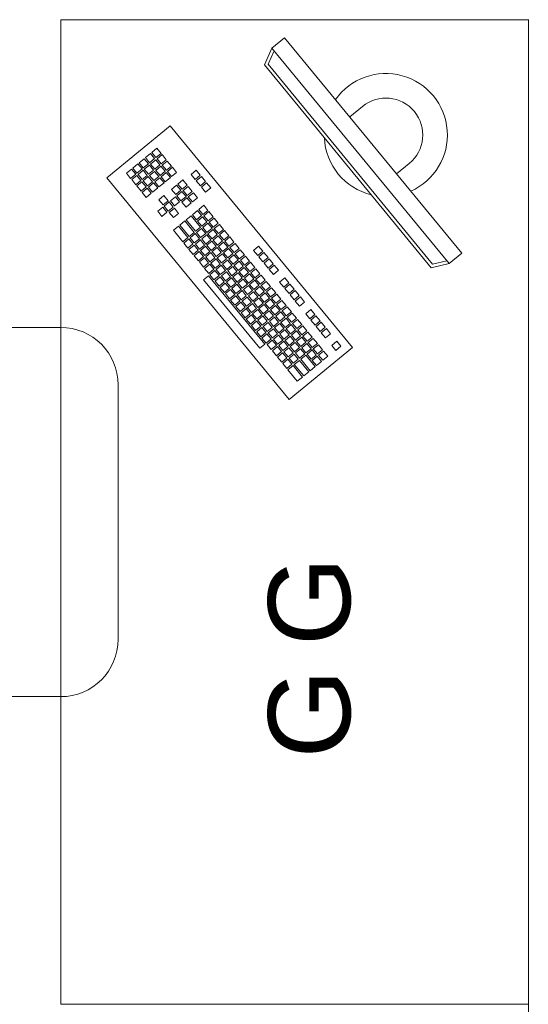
# Model space of a CAD drawing. Header units: centimetres. Extents: x -2424 to 2319, y 5 to 3760.
# Tile 72 of 117: x -751 to -689, y 3391 to 3511. Entities that reach past the tile are written whole.
import ezdxf

# ---------------------------------------------------------------- set-up
doc = ezdxf.new("R2010")
doc.units = ezdxf.units.CM
for name, color, linetype, lineweight in [('A-ANNO-NOTE', 131, 'Continuous', 9), ('A-WALL', 113, 'Continuous', 13), ('I-FURN', 30, 'Continuous', 9)]:
    doc.layers.add(name, color=color, linetype=linetype, lineweight=lineweight)
doc.styles.add('Arial_4', font='arial.ttf', dxfattribs={"height": 10})

msp = doc.modelspace()

# ---------------------------------------------------------------- linework, layer by layer
at = {"layer": 'A-WALL', "color": 251, "lineweight": 9}
msp.add_line((-688.62, 3271.29), (-688.62, 3511.33), dxfattribs=at)
at = {"layer": 'I-FURN', "color": 251, "lineweight": 9}
for p, q in [((-745.62, 3511.29), (-688.62, 3511.29)), ((-745.62, 3391.29), (-745.62, 3511.29)), ((-719.88, 3507.84), (-718.33, 3509.11)), ((-718.33, 3509.11), (-696.74, 3482.85)), ((-720.8, 3505.81), (-719.88, 3507.84)), ((-720.34, 3505.88), (-719.61, 3507.51)), ((-698.28, 3481.58), (-719.88, 3507.84)), ((-700.45, 3481.06), (-720.8, 3505.81)), ((-700.3, 3481.51), (-720.34, 3505.88)), ((-708.85, 3500.72), (-710.39, 3499.45)), ((-740.01, 3492.03), (-732.28, 3498.38)), ((-732.28, 3498.38), (-710.05, 3471.35)), ((-734.67, 3494.99), (-735.29, 3494.49)), ((-734.17, 3494.38), (-734.67, 3494.99)), ((-733.9, 3495.63), (-734.52, 3495.12)), ((-734.52, 3495.12), (-734.01, 3494.5)), ((-734.01, 3494.5), (-733.39, 3495.01)), ((-733.39, 3495.01), (-733.9, 3495.63)), ((-735.45, 3494.36), (-736.06, 3493.85)), ((-736.06, 3493.85), (-735.56, 3493.23)), ((-734.94, 3493.74), (-735.45, 3494.36)), ((-735.29, 3494.49), (-734.78, 3493.87)), ((-734.78, 3493.87), (-734.17, 3494.38)), ((-734.04, 3494.22), (-734.66, 3493.71)), ((-733.53, 3493.6), (-734.04, 3494.22)), ((-733.27, 3494.86), (-733.88, 3494.35)), ((-733.88, 3494.35), (-733.38, 3493.73)), ((-733.38, 3493.73), (-732.76, 3494.24)), ((-732.76, 3494.24), (-733.27, 3494.86)), ((-732.63, 3494.08), (-733.25, 3493.58)), ((-732.12, 3493.47), (-732.63, 3494.08)), ((-736.99, 3493.09), (-737.61, 3492.58)), ((-736.48, 3492.47), (-736.99, 3493.09)), ((-736.22, 3493.72), (-736.84, 3493.22)), ((-736.84, 3493.22), (-736.33, 3492.6)), ((-736.33, 3492.6), (-735.71, 3493.11)), ((-735.71, 3493.11), (-736.22, 3493.72)), ((-735.58, 3492.95), (-736.2, 3492.44)), ((-735.07, 3492.33), (-735.58, 3492.95)), ((-735.56, 3493.23), (-734.94, 3493.74)), ((-734.81, 3493.59), (-735.43, 3493.08)), ((-735.43, 3493.08), (-734.92, 3492.46)), ((-734.92, 3492.46), (-734.3, 3492.97)), ((-734.3, 3492.97), (-734.81, 3493.59)), ((-734.18, 3492.81), (-734.79, 3492.31)), ((-734.66, 3493.71), (-734.15, 3493.1)), ((-733.67, 3492.2), (-734.18, 3492.81)), ((-734.15, 3493.1), (-733.53, 3493.6)), ((-733.4, 3493.45), (-734.02, 3492.94)), ((-734.02, 3492.94), (-733.51, 3492.32)), ((-733.51, 3492.32), (-732.89, 3492.83)), ((-732.89, 3492.83), (-733.4, 3493.45)), ((-732.77, 3492.68), (-733.39, 3492.17)), ((-733.25, 3493.58), (-732.74, 3492.96)), ((-732.26, 3492.06), (-732.77, 3492.68)), ((-732.74, 3492.96), (-732.12, 3493.47)), ((-732, 3493.31), (-732.61, 3492.8)), ((-732.61, 3492.8), (-732.11, 3492.19)), ((-732.11, 3492.19), (-731.49, 3492.69)), ((-731.49, 3492.69), (-732, 3493.31)), ((-729.12, 3492.96), (-729.73, 3492.45)), ((-728.61, 3492.34), (-729.12, 3492.96)), ((-703.13, 3493.77), (-704.68, 3492.5)), ((-717.78, 3465), (-740.01, 3492.03)), ((-737.61, 3492.58), (-737.1, 3491.96)), ((-737.1, 3491.96), (-736.48, 3492.47)), ((-736.36, 3492.32), (-736.97, 3491.81)), ((-736.97, 3491.81), (-736.47, 3491.19)), ((-736.47, 3491.19), (-735.85, 3491.7)), ((-735.85, 3491.7), (-736.36, 3492.32)), ((-735.72, 3491.54), (-736.34, 3491.04)), ((-736.2, 3492.44), (-735.69, 3491.83)), ((-735.21, 3490.93), (-735.72, 3491.54)), ((-735.69, 3491.83), (-735.07, 3492.33)), ((-734.95, 3492.18), (-735.57, 3491.67)), ((-735.57, 3491.67), (-735.06, 3491.05)), ((-735.06, 3491.05), (-734.44, 3491.56)), ((-734.44, 3491.56), (-734.95, 3492.18)), ((-734.31, 3491.41), (-734.93, 3490.9)), ((-734.79, 3492.31), (-734.29, 3491.69)), ((-733.8, 3490.79), (-734.31, 3491.41)), ((-734.29, 3491.69), (-733.67, 3492.2)), ((-733.54, 3492.04), (-734.16, 3491.53)), ((-734.16, 3491.53), (-733.65, 3490.92)), ((-733.65, 3490.92), (-733.03, 3491.42)), ((-733.03, 3491.42), (-733.54, 3492.04)), ((-733.39, 3492.17), (-732.88, 3491.55)), ((-732.88, 3491.55), (-732.26, 3492.06)), ((-730.73, 3491.77), (-731.34, 3491.26)), ((-730.22, 3491.15), (-730.73, 3491.77)), ((-729.73, 3492.45), (-729.23, 3491.83)), ((-729.23, 3491.83), (-728.61, 3492.34)), ((-728.48, 3492.19), (-729.1, 3491.68)), ((-729.1, 3491.68), (-728.59, 3491.06)), ((-728.59, 3491.06), (-727.97, 3491.57)), ((-727.97, 3491.57), (-728.48, 3492.19)), ((-727.85, 3491.42), (-728.46, 3490.91)), ((-727.34, 3490.8), (-727.85, 3491.42)), ((-736.34, 3491.04), (-735.83, 3490.42)), ((-735.83, 3490.42), (-735.21, 3490.93)), ((-735.09, 3490.77), (-735.7, 3490.26)), ((-735.7, 3490.26), (-735.19, 3489.65)), ((-734.58, 3490.15), (-735.09, 3490.77)), ((-734.93, 3490.9), (-734.42, 3490.28)), ((-734.42, 3490.28), (-733.8, 3490.79)), ((-731.5, 3491.13), (-732.12, 3490.62)), ((-732.12, 3490.62), (-731.61, 3490.01)), ((-731.61, 3490.01), (-730.99, 3490.51)), ((-730.99, 3490.51), (-731.5, 3491.13)), ((-730.86, 3490.36), (-731.48, 3489.85)), ((-731.34, 3491.26), (-730.83, 3490.64)), ((-730.35, 3489.74), (-730.86, 3490.36)), ((-730.83, 3490.64), (-730.22, 3491.15)), ((-730.09, 3490.99), (-730.71, 3490.49)), ((-730.71, 3490.49), (-730.2, 3489.87)), ((-730.2, 3489.87), (-729.58, 3490.38)), ((-729.58, 3490.38), (-730.09, 3490.99)), ((-729.45, 3490.22), (-730.07, 3489.71)), ((-728.95, 3489.6), (-729.45, 3490.22)), ((-728.46, 3490.91), (-727.96, 3490.29)), ((-727.96, 3490.29), (-727.34, 3490.8)), ((-735.19, 3489.65), (-734.58, 3490.15)), ((-733.04, 3489.86), (-733.66, 3489.35)), ((-733.66, 3489.35), (-733.15, 3488.74)), ((-733.15, 3488.74), (-732.53, 3489.24)), ((-732.53, 3489.24), (-733.04, 3489.86)), ((-732.41, 3489.09), (-733.03, 3488.58)), ((-731.9, 3488.47), (-732.41, 3489.09)), ((-731.63, 3489.72), (-732.25, 3489.22)), ((-732.25, 3489.22), (-731.74, 3488.6)), ((-731.74, 3488.6), (-731.13, 3489.11)), ((-731.13, 3489.11), (-731.63, 3489.72)), ((-731.48, 3489.85), (-730.97, 3489.23)), ((-730.97, 3489.23), (-730.35, 3489.74)), ((-730.23, 3489.59), (-730.85, 3489.08)), ((-730.85, 3489.08), (-730.34, 3488.46)), ((-729.72, 3488.97), (-730.23, 3489.59)), ((-730.07, 3489.71), (-729.56, 3489.1)), ((-729.56, 3489.1), (-728.95, 3489.6)), ((-733.18, 3488.45), (-733.8, 3487.95)), ((-733.8, 3487.95), (-733.29, 3487.33)), ((-733.29, 3487.33), (-732.67, 3487.84)), ((-732.67, 3487.84), (-733.18, 3488.45)), ((-733.03, 3488.58), (-732.52, 3487.96)), ((-732.52, 3487.96), (-731.9, 3488.47)), ((-731.77, 3488.32), (-732.39, 3487.81)), ((-732.39, 3487.81), (-731.88, 3487.19)), ((-731.26, 3487.7), (-731.77, 3488.32)), ((-730.34, 3488.46), (-729.72, 3488.97)), ((-728.96, 3488.04), (-729.57, 3487.53)), ((-728.45, 3487.42), (-728.96, 3488.04)), ((-728.18, 3488.68), (-728.8, 3488.17)), ((-728.8, 3488.17), (-728.29, 3487.55)), ((-728.29, 3487.55), (-727.68, 3488.06)), ((-727.68, 3488.06), (-728.18, 3488.68)), ((-727.55, 3487.91), (-728.17, 3487.4)), ((-727.04, 3487.29), (-727.55, 3487.91)), ((-731.88, 3487.19), (-731.26, 3487.7)), ((-730.5, 3486.77), (-731.12, 3486.26)), ((-729.36, 3485.38), (-730.5, 3486.77)), ((-729.73, 3487.41), (-730.35, 3486.9)), ((-730.35, 3486.9), (-729.2, 3485.51)), ((-728.59, 3486.02), (-729.73, 3487.41)), ((-729.57, 3487.53), (-729.07, 3486.92)), ((-729.07, 3486.92), (-728.45, 3487.42)), ((-728.32, 3487.27), (-728.94, 3486.76)), ((-728.94, 3486.76), (-728.43, 3486.14)), ((-728.43, 3486.14), (-727.81, 3486.65)), ((-727.81, 3486.65), (-728.32, 3487.27)), ((-728.17, 3487.4), (-727.66, 3486.78)), ((-727.66, 3486.78), (-727.04, 3487.29)), ((-726.91, 3487.13), (-727.53, 3486.62)), ((-727.53, 3486.62), (-727.02, 3486.01)), ((-726.41, 3486.52), (-726.91, 3487.13)), ((-731.27, 3486.14), (-731.89, 3485.63)), ((-731.89, 3485.63), (-730.75, 3484.24)), ((-730.13, 3484.75), (-731.27, 3486.14)), ((-731.12, 3486.26), (-729.98, 3484.87)), ((-729.98, 3484.87), (-729.36, 3485.38)), ((-729.2, 3485.51), (-728.59, 3486.02)), ((-728.46, 3485.86), (-729.08, 3485.35)), ((-727.95, 3485.24), (-728.46, 3485.86)), ((-727.69, 3486.5), (-728.3, 3485.99)), ((-728.3, 3485.99), (-727.8, 3485.37)), ((-727.8, 3485.37), (-727.18, 3485.88)), ((-727.18, 3485.88), (-727.69, 3486.5)), ((-727.05, 3485.73), (-727.67, 3485.22)), ((-726.54, 3485.11), (-727.05, 3485.73)), ((-727.02, 3486.01), (-726.41, 3486.52)), ((-726.28, 3486.36), (-726.9, 3485.85)), ((-726.9, 3485.85), (-726.39, 3485.23)), ((-726.39, 3485.23), (-725.77, 3485.74)), ((-725.77, 3485.74), (-726.28, 3486.36)), ((-725.64, 3485.59), (-726.26, 3485.08)), ((-725.14, 3484.97), (-725.64, 3485.59)), ((-730.75, 3484.24), (-730.13, 3484.75)), ((-730, 3484.59), (-730.62, 3484.08)), ((-729.5, 3483.97), (-730, 3484.59)), ((-729.23, 3485.23), (-729.85, 3484.72)), ((-729.85, 3484.72), (-729.34, 3484.1)), ((-729.34, 3484.1), (-728.72, 3484.61)), ((-728.72, 3484.61), (-729.23, 3485.23)), ((-728.6, 3484.46), (-729.21, 3483.95)), ((-729.08, 3485.35), (-728.57, 3484.74)), ((-728.09, 3483.84), (-728.6, 3484.46)), ((-728.57, 3484.74), (-727.95, 3485.24)), ((-727.82, 3485.09), (-728.44, 3484.58)), ((-728.44, 3484.58), (-727.93, 3483.96)), ((-727.93, 3483.96), (-727.32, 3484.47)), ((-727.32, 3484.47), (-727.82, 3485.09)), ((-727.19, 3484.32), (-727.81, 3483.81)), ((-727.67, 3485.22), (-727.16, 3484.6)), ((-726.68, 3483.7), (-727.19, 3484.32)), ((-727.16, 3484.6), (-726.54, 3485.11)), ((-726.42, 3484.95), (-727.03, 3484.44)), ((-727.03, 3484.44), (-726.53, 3483.83)), ((-726.53, 3483.83), (-725.91, 3484.34)), ((-725.91, 3484.34), (-726.42, 3484.95)), ((-725.78, 3484.18), (-726.4, 3483.67)), ((-726.26, 3485.08), (-725.75, 3484.46)), ((-725.27, 3483.56), (-725.78, 3484.18)), ((-725.75, 3484.46), (-725.14, 3484.97)), ((-725.01, 3484.82), (-725.63, 3484.31)), ((-725.63, 3484.31), (-725.12, 3483.69)), ((-725.12, 3483.69), (-724.5, 3484.2)), ((-724.5, 3484.2), (-725.01, 3484.82)), ((-730.62, 3484.08), (-730.11, 3483.47)), ((-730.11, 3483.47), (-729.5, 3483.97)), ((-729.37, 3483.82), (-729.99, 3483.31)), ((-729.99, 3483.31), (-729.48, 3482.69)), ((-729.48, 3482.69), (-728.86, 3483.2)), ((-728.86, 3483.2), (-729.37, 3483.82)), ((-728.73, 3483.05), (-729.35, 3482.54)), ((-729.21, 3483.95), (-728.71, 3483.33)), ((-728.23, 3482.43), (-728.73, 3483.05)), ((-728.71, 3483.33), (-728.09, 3483.84)), ((-727.96, 3483.68), (-728.58, 3483.17)), ((-728.58, 3483.17), (-728.07, 3482.56)), ((-728.07, 3482.56), (-727.45, 3483.06)), ((-727.45, 3483.06), (-727.96, 3483.68)), ((-727.81, 3483.81), (-727.3, 3483.19)), ((-727.3, 3483.19), (-726.68, 3483.7)), ((-726.55, 3483.55), (-727.17, 3483.04)), ((-727.17, 3483.04), (-726.66, 3482.42)), ((-726.05, 3482.93), (-726.55, 3483.55)), ((-726.4, 3483.67), (-725.89, 3483.05)), ((-725.89, 3483.05), (-725.27, 3483.56)), ((-725.15, 3483.41), (-725.76, 3482.9)), ((-724.64, 3482.79), (-725.15, 3483.41)), ((-724.37, 3484.04), (-724.99, 3483.54)), ((-724.99, 3483.54), (-724.48, 3482.92)), ((-724.48, 3482.92), (-723.87, 3483.43)), ((-723.87, 3483.43), (-724.37, 3484.04)), ((-723.74, 3483.27), (-724.36, 3482.76)), ((-723.23, 3482.65), (-723.74, 3483.27)), ((-721.5, 3483.69), (-722.11, 3483.18)), ((-722.11, 3483.18), (-721.6, 3482.57)), ((-721.6, 3482.57), (-720.99, 3483.07)), ((-720.99, 3483.07), (-721.5, 3483.69)), ((-729.35, 3482.54), (-728.84, 3481.92)), ((-728.84, 3481.92), (-728.23, 3482.43)), ((-728.1, 3482.28), (-728.72, 3481.77)), ((-727.59, 3481.66), (-728.1, 3482.28)), ((-727.33, 3482.91), (-727.94, 3482.4)), ((-727.94, 3482.4), (-727.44, 3481.78)), ((-727.44, 3481.78), (-726.82, 3482.29)), ((-726.82, 3482.29), (-727.33, 3482.91)), ((-726.69, 3482.14), (-727.31, 3481.63)), ((-726.18, 3481.52), (-726.69, 3482.14)), ((-726.66, 3482.42), (-726.05, 3482.93)), ((-725.92, 3482.77), (-726.54, 3482.27)), ((-726.54, 3482.27), (-726.03, 3481.65)), ((-726.03, 3481.65), (-725.41, 3482.16)), ((-725.41, 3482.16), (-725.92, 3482.77)), ((-725.28, 3482), (-725.9, 3481.49)), ((-725.76, 3482.9), (-725.26, 3482.28)), ((-724.78, 3481.38), (-725.28, 3482)), ((-725.26, 3482.28), (-724.64, 3482.79)), ((-724.51, 3482.64), (-725.13, 3482.13)), ((-725.13, 3482.13), (-724.62, 3481.51)), ((-724.62, 3481.51), (-724, 3482.02)), ((-724, 3482.02), (-724.51, 3482.64)), ((-723.88, 3481.86), (-724.49, 3481.36)), ((-724.36, 3482.76), (-723.85, 3482.14)), ((-723.37, 3481.25), (-723.88, 3481.86)), ((-723.85, 3482.14), (-723.23, 3482.65)), ((-723.1, 3482.5), (-723.72, 3481.99)), ((-723.72, 3481.99), (-723.21, 3481.37)), ((-723.21, 3481.37), (-722.6, 3481.88)), ((-722.6, 3481.88), (-723.1, 3482.5)), ((-720.86, 3482.92), (-721.48, 3482.41)), ((-721.48, 3482.41), (-720.97, 3481.79)), ((-720.97, 3481.79), (-720.35, 3482.3)), ((-720.35, 3482.3), (-720.86, 3482.92)), ((-720.22, 3482.15), (-720.84, 3481.64)), ((-719.72, 3481.53), (-720.22, 3482.15)), ((-698.55, 3481.9), (-700.3, 3481.51)), ((-696.74, 3482.85), (-698.28, 3481.58)), ((-728.72, 3481.77), (-728.21, 3481.15)), ((-728.21, 3481.15), (-727.59, 3481.66)), ((-727.46, 3481.5), (-728.08, 3480.99)), ((-728.08, 3480.99), (-727.57, 3480.38)), ((-727.57, 3480.38), (-726.96, 3480.88)), ((-726.96, 3480.88), (-727.46, 3481.5)), ((-726.83, 3480.73), (-727.45, 3480.22)), ((-727.31, 3481.63), (-726.8, 3481.01)), ((-726.32, 3480.11), (-726.83, 3480.73)), ((-726.8, 3481.01), (-726.18, 3481.52)), ((-726.06, 3481.37), (-726.67, 3480.86)), ((-726.67, 3480.86), (-726.17, 3480.24)), ((-726.17, 3480.24), (-725.55, 3480.75)), ((-725.55, 3480.75), (-726.06, 3481.37)), ((-725.42, 3480.59), (-726.04, 3480.09)), ((-725.9, 3481.49), (-725.39, 3480.87)), ((-724.91, 3479.98), (-725.42, 3480.59)), ((-725.39, 3480.87), (-724.78, 3481.38)), ((-724.65, 3481.23), (-725.27, 3480.72)), ((-725.27, 3480.72), (-724.76, 3480.1)), ((-724.76, 3480.1), (-724.14, 3480.61)), ((-724.14, 3480.61), (-724.65, 3481.23)), ((-724.49, 3481.36), (-723.99, 3480.74)), ((-723.99, 3480.74), (-723.37, 3481.25)), ((-723.24, 3481.09), (-723.86, 3480.58)), ((-723.86, 3480.58), (-723.35, 3479.97)), ((-722.73, 3480.47), (-723.24, 3481.09)), ((-722.47, 3481.73), (-723.09, 3481.22)), ((-723.09, 3481.22), (-722.58, 3480.6)), ((-722.58, 3480.6), (-721.96, 3481.11)), ((-721.96, 3481.11), (-722.47, 3481.73)), ((-721.83, 3480.95), (-722.45, 3480.45)), ((-721.33, 3480.34), (-721.83, 3480.95)), ((-720.84, 3481.64), (-720.33, 3481.02)), ((-720.33, 3481.02), (-719.72, 3481.53)), ((-719.59, 3481.37), (-720.21, 3480.87)), ((-720.21, 3480.87), (-719.7, 3480.25)), ((-719.7, 3480.25), (-719.08, 3480.76)), ((-719.08, 3480.76), (-719.59, 3481.37)), ((-698.28, 3481.58), (-700.45, 3481.06)), ((-728.22, 3479.59), (-727.6, 3480.1)), ((-721.36, 3471.25), (-728.22, 3479.59)), ((-727.6, 3480.1), (-720.74, 3471.75)), ((-727.45, 3480.22), (-726.94, 3479.6)), ((-726.94, 3479.6), (-726.32, 3480.11)), ((-726.19, 3479.96), (-726.81, 3479.45)), ((-726.81, 3479.45), (-726.3, 3478.83)), ((-725.68, 3479.34), (-726.19, 3479.96)), ((-726.04, 3480.09), (-725.53, 3479.47)), ((-725.53, 3479.47), (-724.91, 3479.98)), ((-724.79, 3479.82), (-725.4, 3479.31)), ((-724.28, 3479.2), (-724.79, 3479.82)), ((-724.01, 3480.46), (-724.63, 3479.95)), ((-724.63, 3479.95), (-724.12, 3479.33)), ((-724.12, 3479.33), (-723.5, 3479.84)), ((-723.5, 3479.84), (-724.01, 3480.46)), ((-723.38, 3479.68), (-724, 3479.18)), ((-722.87, 3479.07), (-723.38, 3479.68)), ((-723.35, 3479.97), (-722.73, 3480.47)), ((-722.61, 3480.32), (-723.22, 3479.81)), ((-723.22, 3479.81), (-722.72, 3479.19)), ((-722.72, 3479.19), (-722.1, 3479.7)), ((-722.1, 3479.7), (-722.61, 3480.32)), ((-721.97, 3479.55), (-722.59, 3479.04)), ((-722.45, 3480.45), (-721.94, 3479.83)), ((-721.46, 3478.93), (-721.97, 3479.55)), ((-721.94, 3479.83), (-721.33, 3480.34)), ((-721.2, 3480.18), (-721.82, 3479.67)), ((-721.82, 3479.67), (-721.31, 3479.06)), ((-721.31, 3479.06), (-720.69, 3479.56)), ((-720.69, 3479.56), (-721.2, 3480.18)), ((-720.56, 3479.41), (-721.18, 3478.9)), ((-720.05, 3478.79), (-720.56, 3479.41)), ((-718.32, 3479.83), (-718.94, 3479.32)), ((-717.81, 3479.21), (-718.32, 3479.83)), ((-726.3, 3478.83), (-725.68, 3479.34)), ((-725.56, 3479.19), (-726.18, 3478.68)), ((-726.18, 3478.68), (-725.67, 3478.06)), ((-725.67, 3478.06), (-725.05, 3478.57)), ((-725.05, 3478.57), (-725.56, 3479.19)), ((-724.92, 3478.41), (-725.54, 3477.91)), ((-725.4, 3479.31), (-724.9, 3478.69)), ((-724.41, 3477.8), (-724.92, 3478.41)), ((-724.9, 3478.69), (-724.28, 3479.2)), ((-724.15, 3479.05), (-724.77, 3478.54)), ((-724.77, 3478.54), (-724.26, 3477.92)), ((-724.26, 3477.92), (-723.64, 3478.43)), ((-723.64, 3478.43), (-724.15, 3479.05)), ((-723.52, 3478.28), (-724.13, 3477.77)), ((-724, 3479.18), (-723.49, 3478.56)), ((-723.01, 3477.66), (-723.52, 3478.28)), ((-723.49, 3478.56), (-722.87, 3479.07)), ((-722.74, 3478.91), (-723.36, 3478.4)), ((-723.36, 3478.4), (-722.85, 3477.79)), ((-722.85, 3477.79), (-722.23, 3478.29)), ((-722.23, 3478.29), (-722.74, 3478.91)), ((-722.59, 3479.04), (-722.08, 3478.42)), ((-722.08, 3478.42), (-721.46, 3478.93)), ((-721.34, 3478.77), (-721.95, 3478.27)), ((-721.95, 3478.27), (-721.45, 3477.65)), ((-720.83, 3478.16), (-721.34, 3478.77)), ((-721.18, 3478.9), (-720.67, 3478.28)), ((-720.67, 3478.28), (-720.05, 3478.79)), ((-719.93, 3478.64), (-720.55, 3478.13)), ((-719.42, 3478.02), (-719.93, 3478.64)), ((-718.94, 3479.32), (-718.43, 3478.7)), ((-718.43, 3478.7), (-717.81, 3479.21)), ((-717.68, 3479.06), (-718.3, 3478.55)), ((-718.3, 3478.55), (-717.79, 3477.93)), ((-717.79, 3477.93), (-717.18, 3478.44)), ((-717.18, 3478.44), (-717.68, 3479.06)), ((-717.67, 3477.78), (-717.05, 3478.28)), ((-717.05, 3478.28), (-716.54, 3477.67)), ((-725.54, 3477.91), (-725.03, 3477.29)), ((-725.03, 3477.29), (-724.41, 3477.8)), ((-724.29, 3477.64), (-724.91, 3477.13)), ((-724.91, 3477.13), (-724.4, 3476.51)), ((-724.4, 3476.51), (-723.78, 3477.02)), ((-723.78, 3477.02), (-724.29, 3477.64)), ((-724.13, 3477.77), (-723.62, 3477.15)), ((-723.62, 3477.15), (-723.01, 3477.66)), ((-722.88, 3477.5), (-723.5, 3477)), ((-723.5, 3477), (-722.99, 3476.38)), ((-722.37, 3476.89), (-722.88, 3477.5)), ((-722.11, 3478.14), (-722.73, 3477.63)), ((-722.73, 3477.63), (-722.22, 3477.01)), ((-722.22, 3477.01), (-721.6, 3477.52)), ((-721.6, 3477.52), (-722.11, 3478.14)), ((-721.47, 3477.37), (-722.09, 3476.86)), ((-720.96, 3476.75), (-721.47, 3477.37)), ((-721.45, 3477.65), (-720.83, 3478.16)), ((-720.7, 3478), (-721.32, 3477.49)), ((-721.32, 3477.49), (-720.81, 3476.88)), ((-720.81, 3476.88), (-720.19, 3477.38)), ((-720.19, 3477.38), (-720.7, 3478)), ((-720.06, 3477.23), (-720.68, 3476.72)), ((-720.55, 3478.13), (-720.04, 3477.51)), ((-719.56, 3476.61), (-720.06, 3477.23)), ((-720.04, 3477.51), (-719.42, 3478.02)), ((-719.29, 3477.86), (-719.91, 3477.36)), ((-719.91, 3477.36), (-719.4, 3476.74)), ((-719.4, 3476.74), (-718.78, 3477.25)), ((-718.78, 3477.25), (-719.29, 3477.86)), ((-719.28, 3476.58), (-718.66, 3477.09)), ((-718.66, 3477.09), (-718.15, 3476.47)), ((-717.16, 3477.16), (-717.67, 3477.78)), ((-716.54, 3477.67), (-717.16, 3477.16)), ((-716.41, 3477.51), (-717.03, 3477)), ((-717.03, 3477), (-716.52, 3476.39)), ((-715.91, 3476.89), (-716.41, 3477.51)), ((-723.65, 3476.87), (-724.27, 3476.36)), ((-724.27, 3476.36), (-723.76, 3475.74)), ((-723.76, 3475.74), (-723.14, 3476.25)), ((-723.14, 3476.25), (-723.65, 3476.87)), ((-722.24, 3476.73), (-723.64, 3475.59)), ((-722.51, 3475.48), (-723.02, 3476.1)), ((-722.99, 3476.38), (-722.37, 3476.89)), ((-722.86, 3476.22), (-722.35, 3475.61)), ((-722.35, 3475.61), (-721.74, 3476.11)), ((-721.74, 3476.11), (-722.24, 3476.73)), ((-721.61, 3475.96), (-722.23, 3475.45)), ((-722.09, 3476.86), (-721.58, 3476.24)), ((-721.1, 3475.34), (-721.61, 3475.96)), ((-721.58, 3476.24), (-720.96, 3476.75)), ((-720.84, 3476.59), (-721.46, 3476.09)), ((-721.46, 3476.09), (-720.95, 3475.47)), ((-720.95, 3475.47), (-720.33, 3475.98)), ((-720.33, 3475.98), (-720.84, 3476.59)), ((-720.82, 3475.31), (-720.2, 3475.82)), ((-720.68, 3476.72), (-720.17, 3476.1)), ((-720.2, 3475.82), (-719.69, 3475.2)), ((-720.17, 3476.1), (-719.56, 3476.61)), ((-720.05, 3475.95), (-719.43, 3476.46)), ((-719.54, 3475.33), (-720.05, 3475.95)), ((-718.92, 3475.84), (-719.54, 3475.33)), ((-719.43, 3476.46), (-718.92, 3475.84)), ((-718.77, 3475.97), (-719.28, 3476.58)), ((-718.15, 3476.47), (-718.77, 3475.97)), ((-718.02, 3476.32), (-718.64, 3475.81)), ((-718.64, 3475.81), (-718.13, 3475.19)), ((-717.51, 3475.7), (-718.02, 3476.32)), ((-716.52, 3476.39), (-715.91, 3476.89)), ((-715.14, 3475.97), (-715.76, 3475.46)), ((-714.64, 3475.35), (-715.14, 3475.97)), ((-723.64, 3475.59), (-723.13, 3474.97)), ((-723.13, 3474.97), (-722.51, 3475.48)), ((-722.38, 3475.32), (-723, 3474.82)), ((-723, 3474.82), (-722.49, 3474.2)), ((-722.49, 3474.2), (-721.87, 3474.71)), ((-721.87, 3474.71), (-722.38, 3475.32)), ((-722.23, 3475.45), (-721.72, 3474.83)), ((-721.72, 3474.83), (-721.1, 3475.34)), ((-721.59, 3474.68), (-720.97, 3475.19)), ((-721.08, 3474.06), (-721.59, 3474.68)), ((-720.97, 3475.19), (-720.47, 3474.57)), ((-720.31, 3474.7), (-720.82, 3475.31)), ((-719.69, 3475.2), (-720.31, 3474.7)), ((-719.57, 3475.05), (-720.19, 3474.54)), ((-719.06, 3474.43), (-719.57, 3475.05)), ((-718.79, 3475.68), (-719.41, 3475.18)), ((-719.41, 3475.18), (-718.9, 3474.56)), ((-718.9, 3474.56), (-718.29, 3475.07)), ((-718.29, 3475.07), (-718.79, 3475.68)), ((-718.16, 3474.91), (-718.78, 3474.4)), ((-717.65, 3474.29), (-718.16, 3474.91)), ((-718.13, 3475.19), (-717.51, 3475.7)), ((-717.39, 3475.55), (-718.01, 3475.04)), ((-718.01, 3475.04), (-717.5, 3474.42)), ((-717.5, 3474.42), (-716.88, 3474.93)), ((-716.88, 3474.93), (-717.39, 3475.55)), ((-716.75, 3474.77), (-717.37, 3474.27)), ((-716.24, 3474.16), (-716.75, 3474.77)), ((-715.76, 3475.46), (-715.25, 3474.84)), ((-715.25, 3474.84), (-714.64, 3475.35)), ((-714.51, 3475.2), (-715.13, 3474.69)), ((-715.13, 3474.69), (-714.62, 3474.07)), ((-714, 3474.58), (-714.51, 3475.2)), ((-745.62, 3473.79), (-783.62, 3473.79)), ((-722.36, 3474.04), (-721.75, 3474.55)), ((-721.86, 3473.43), (-722.36, 3474.04)), ((-721.24, 3473.93), (-721.86, 3473.43)), ((-721.75, 3474.55), (-721.24, 3473.93)), ((-721.11, 3473.78), (-721.73, 3473.27)), ((-720.6, 3473.16), (-721.11, 3473.78)), ((-720.47, 3474.57), (-721.08, 3474.06)), ((-720.34, 3474.41), (-720.96, 3473.91)), ((-720.96, 3473.91), (-720.45, 3473.29)), ((-720.45, 3473.29), (-719.83, 3473.8)), ((-719.83, 3473.8), (-720.34, 3474.41)), ((-719.7, 3473.64), (-720.32, 3473.13)), ((-720.19, 3474.54), (-719.68, 3473.92)), ((-719.2, 3473.02), (-719.7, 3473.64)), ((-719.68, 3473.92), (-719.06, 3474.43)), ((-718.93, 3474.28), (-719.55, 3473.77)), ((-719.55, 3473.77), (-719.04, 3473.15)), ((-719.04, 3473.15), (-718.42, 3473.66)), ((-718.42, 3473.66), (-718.93, 3474.28)), ((-718.3, 3473.5), (-718.91, 3473)), ((-718.78, 3474.4), (-718.27, 3473.79)), ((-717.79, 3472.89), (-718.3, 3473.5)), ((-718.27, 3473.79), (-717.65, 3474.29)), ((-717.52, 3474.14), (-718.14, 3473.63)), ((-718.14, 3473.63), (-717.63, 3473.01)), ((-717.63, 3473.01), (-717.02, 3473.52)), ((-717.02, 3473.52), (-717.52, 3474.14)), ((-717.37, 3474.27), (-716.86, 3473.65)), ((-716.86, 3473.65), (-716.24, 3474.16)), ((-716.12, 3474), (-716.73, 3473.49)), ((-716.73, 3473.49), (-716.23, 3472.88)), ((-716.23, 3472.88), (-715.61, 3473.38)), ((-715.61, 3473.38), (-716.12, 3474)), ((-714.62, 3474.07), (-714, 3474.58)), ((-713.87, 3474.42), (-714.49, 3473.91)), ((-714.49, 3473.91), (-713.98, 3473.3)), ((-713.98, 3473.3), (-713.37, 3473.81)), ((-713.37, 3473.81), (-713.87, 3474.42)), ((-713.24, 3473.65), (-713.86, 3473.14)), ((-712.73, 3473.03), (-713.24, 3473.65)), ((-721.73, 3473.27), (-721.22, 3472.65)), ((-721.22, 3472.65), (-720.6, 3473.16)), ((-720.48, 3473.01), (-721.09, 3472.5)), ((-721.09, 3472.5), (-720.59, 3471.88)), ((-720.59, 3471.88), (-719.97, 3472.39)), ((-719.97, 3472.39), (-720.48, 3473.01)), ((-719.84, 3472.23), (-720.46, 3471.73)), ((-720.32, 3473.13), (-719.81, 3472.52)), ((-719.33, 3471.62), (-719.84, 3472.23)), ((-719.81, 3472.52), (-719.2, 3473.02)), ((-719.07, 3472.87), (-719.69, 3472.36)), ((-719.69, 3472.36), (-719.18, 3471.74)), ((-719.18, 3471.74), (-718.56, 3472.25)), ((-718.56, 3472.25), (-719.07, 3472.87)), ((-718.91, 3473), (-718.41, 3472.38)), ((-718.41, 3472.38), (-717.79, 3472.89)), ((-717.66, 3472.73), (-718.28, 3472.22)), ((-718.28, 3472.22), (-717.77, 3471.61)), ((-717.15, 3472.11), (-717.66, 3472.73)), ((-716.89, 3473.37), (-717.51, 3472.86)), ((-717.51, 3472.86), (-717, 3472.24)), ((-717, 3472.24), (-716.38, 3472.75)), ((-716.38, 3472.75), (-716.89, 3473.37)), ((-716.25, 3472.59), (-716.87, 3472.09)), ((-715.75, 3471.98), (-716.25, 3472.59)), ((-715.48, 3473.23), (-716.1, 3472.72)), ((-716.1, 3472.72), (-715.59, 3472.1)), ((-715.59, 3472.1), (-714.97, 3472.61)), ((-714.97, 3472.61), (-715.48, 3473.23)), ((-714.85, 3472.46), (-715.46, 3471.95)), ((-714.34, 3471.84), (-714.85, 3472.46)), ((-713.86, 3473.14), (-713.35, 3472.52)), ((-713.35, 3472.52), (-712.73, 3473.03)), ((-720.74, 3471.75), (-721.36, 3471.25)), ((-720.46, 3471.73), (-719.95, 3471.11)), ((-719.95, 3471.11), (-719.33, 3471.62)), ((-719.21, 3471.46), (-719.82, 3470.95)), ((-718.7, 3470.84), (-719.21, 3471.46)), ((-718.43, 3472.1), (-719.05, 3471.59)), ((-719.05, 3471.59), (-718.54, 3470.97)), ((-718.54, 3470.97), (-717.93, 3471.48)), ((-717.93, 3471.48), (-718.43, 3472.1)), ((-717.8, 3471.32), (-718.42, 3470.82)), ((-717.29, 3470.71), (-717.8, 3471.32)), ((-710.05, 3471.35), (-717.78, 3465)), ((-717.77, 3471.61), (-717.15, 3472.11)), ((-717.03, 3471.96), (-717.64, 3471.45)), ((-717.64, 3471.45), (-717.14, 3470.83)), ((-717.14, 3470.83), (-716.52, 3471.34)), ((-716.52, 3471.34), (-717.03, 3471.96)), ((-716.39, 3471.19), (-717.01, 3470.68)), ((-716.87, 3472.09), (-716.36, 3471.47)), ((-715.88, 3470.57), (-716.39, 3471.19)), ((-716.36, 3471.47), (-715.75, 3471.98)), ((-715.62, 3471.82), (-716.24, 3471.31)), ((-716.24, 3471.31), (-715.73, 3470.7)), ((-715.73, 3470.7), (-715.11, 3471.2)), ((-715.11, 3471.2), (-715.62, 3471.82)), ((-714.98, 3471.05), (-715.6, 3470.54)), ((-715.46, 3471.95), (-714.96, 3471.33)), ((-714.48, 3470.43), (-714.98, 3471.05)), ((-714.96, 3471.33), (-714.34, 3471.84)), ((-714.21, 3471.69), (-714.83, 3471.18)), ((-714.83, 3471.18), (-714.32, 3470.56)), ((-714.32, 3470.56), (-713.7, 3471.07)), ((-713.7, 3471.07), (-714.21, 3471.69)), ((-711.97, 3472.11), (-712.59, 3471.6)), ((-712.59, 3471.6), (-712.08, 3470.98)), ((-712.08, 3470.98), (-711.46, 3471.49)), ((-711.46, 3471.49), (-711.97, 3472.11)), ((-719.82, 3470.95), (-719.32, 3470.34)), ((-719.32, 3470.34), (-718.7, 3470.84)), ((-718.57, 3470.69), (-719.19, 3470.18)), ((-719.19, 3470.18), (-718.68, 3469.56)), ((-718.68, 3469.56), (-718.06, 3470.07)), ((-718.06, 3470.07), (-718.57, 3470.69)), ((-717.94, 3469.92), (-718.55, 3469.41)), ((-718.42, 3470.82), (-717.91, 3470.2)), ((-717.43, 3469.3), (-717.94, 3469.92)), ((-717.91, 3470.2), (-717.29, 3470.71)), ((-717.16, 3470.55), (-717.78, 3470.04)), ((-717.78, 3470.04), (-717.27, 3469.43)), ((-717.27, 3469.43), (-716.66, 3469.93)), ((-716.66, 3469.93), (-717.16, 3470.55)), ((-716.53, 3469.78), (-717.15, 3469.27)), ((-717.01, 3470.68), (-716.5, 3470.06)), ((-715.39, 3468.39), (-716.53, 3469.78)), ((-716.5, 3470.06), (-715.88, 3470.57)), ((-715.76, 3470.41), (-716.37, 3469.91)), ((-716.37, 3469.91), (-715.23, 3468.52)), ((-714.61, 3469.02), (-715.76, 3470.41)), ((-715.6, 3470.54), (-715.09, 3469.92)), ((-715.09, 3469.92), (-714.48, 3470.43)), ((-714.35, 3470.28), (-714.97, 3469.77)), ((-713.84, 3469.66), (-714.35, 3470.28)), ((-713.58, 3470.91), (-714.19, 3470.4)), ((-714.19, 3470.4), (-713.69, 3469.79)), ((-713.69, 3469.79), (-713.07, 3470.29)), ((-713.07, 3470.29), (-713.58, 3470.91)), ((-718.55, 3469.41), (-718.05, 3468.79)), ((-718.05, 3468.79), (-717.43, 3469.3)), ((-717.3, 3469.14), (-717.92, 3468.64)), ((-717.92, 3468.64), (-716.78, 3467.25)), ((-716.16, 3467.75), (-717.3, 3469.14)), ((-717.15, 3469.27), (-716, 3467.88)), ((-715.23, 3468.52), (-714.61, 3469.02)), ((-714.97, 3469.77), (-714.46, 3469.15)), ((-714.46, 3469.15), (-713.84, 3469.66)), ((-716.78, 3467.25), (-716.16, 3467.75)), ((-716, 3467.88), (-715.39, 3468.39)), ((-738.62, 3435.79), (-738.62, 3466.79)), ((-783.62, 3428.79), (-745.62, 3428.79)), ((-688.62, 3391.29), (-745.62, 3391.29))]:
    msp.add_line(p, q, dxfattribs=at)
for centre, radius, start, end in [((-705.99, 3497.25), 7.5, 293.9646, 144.8966), ((-705.99, 3497.25), 4.5, 309.4306, 129.4306), ((-705.99, 3497.25), 7.5, 182.5607, 256.3005), ((-745.62, 3466.79), 7, 0, 90), ((-745.62, 3435.79), 7, 270, 0)]:
    msp.add_arc(centre, radius, start, end, dxfattribs=at)

# ---------------------------------------------------------------- texts
at = {"layer": 'A-ANNO-NOTE', "color": 251, "lineweight": 9, "style": 'Arial_4'}
for p in [(-710.33, 3434.97), (-710.33, 3421.26)]:
    msp.add_text('G', height=10, rotation=90, dxfattribs=at).set_placement(p)

doc.saveas('drawing.dxf')
